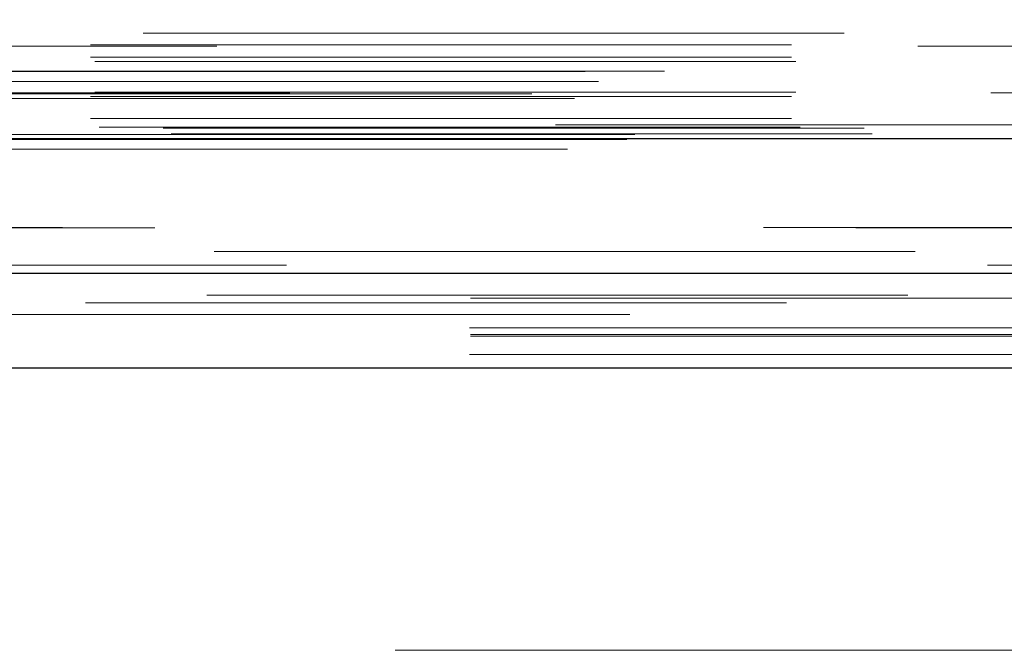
# Model space of a CAD drawing. Header units: inches. Extents: x 0.2 to 10.8, y 0.2 to 8.2.
# Tile 5 of 58: x 3.6123 to 3.7528, y 2.2936 to 2.3834. Entities that reach past the tile are written whole.
import ezdxf

# ---------------------------------------------------------------- set-up
doc = ezdxf.new("R2010")
doc.units = ezdxf.units.IN
doc.header["$MEASUREMENT"] = 0
doc.linetypes.add('HIDDEN', pattern=[0.07500000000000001, 0.05, -0.025])
doc.layers.add('DIMENSIONS', color=140, linetype='Continuous')
doc.styles.add('SLDTEXTSTYLE0', font='TXT', dxfattribs={"width": 0.7})
doc.dimstyles.new('SLDDIMSTYLE0', dxfattribs={"dimtxt": 0.0849609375, "dimasz": 0.13, "dimexe": 0, "dimexo": 0.0625, "dimgap": 0.021240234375, "dimtad": 0, "dimtih": 1, "dimtoh": 1, "dimlfac": 8, "dimrnd": 1e-09, "dimzin": 12, "dimdsep": 46, "dimtxsty": 'SLDTEXTSTYLE0', "dimsah": 1, "dimcen": 0.09, "dimadec": 0, "dimazin": 3, "dimtfac": 1, "dimtofl": 0, "dimtmove": 0, "dimatfit": 3, "dimfxl": 0, "dimfrac": 2, "dimtolj": 1, "dimtzin": 12, "dimarcsym": 0})

# ---------------------------------------------------------------- blocks, each defined once
blk = doc.blocks.new('_D_25')
at = {"layer": 'DIMENSIONS'}
for p, q in [((3.475114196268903, 2.383813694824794), (3.475114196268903, 2.870682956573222)), ((5.167364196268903, 2.383813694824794), (5.167364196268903, 2.870682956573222)), ((4.153042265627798, 2.825158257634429), (4.124512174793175, 2.825158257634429)), ((4.124512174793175, 2.825158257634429), (4.124512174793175, 2.690127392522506)), ((4.476190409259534, 2.825158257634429), (4.504720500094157, 2.825158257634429)), ((4.504720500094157, 2.825158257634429), (4.504720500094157, 2.690127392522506)), ((3.475114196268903, 2.745682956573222), (3.809631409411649, 2.745682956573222)), ((5.167364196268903, 2.745682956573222), (4.819601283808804, 2.745682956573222)), ((4.124512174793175, 2.690127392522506), (4.153042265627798, 2.690127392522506)), ((4.504720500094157, 2.690127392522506), (4.476190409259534, 2.690127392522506))]:
    blk.add_line(p, q, dxfattribs=at)
for points in [[(3.475114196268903, 2.745682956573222), (3.605114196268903, 2.725682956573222), (3.605114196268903, 2.765682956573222)], [(5.167364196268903, 2.745682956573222), (5.037364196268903, 2.765682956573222), (5.037364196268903, 2.725682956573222)]]:
    blk.add_solid(points, dxfattribs=at)
at = {"layer": 'DIMENSIONS', "char_height": 0.08333333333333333, "attachment_point": 1, "style": 'SLDTEXTSTYLE0'}
for s, insert in [('13.54', (4.153042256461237, 2.951600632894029)), ('343.9', (4.153042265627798, 2.79754970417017)), ('INSIDE OPENING', (3.828659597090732, 2.643498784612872))]:
    blk.add_mtext(s, dxfattribs=dict(at, insert=insert))

msp = doc.modelspace()

# ---------------------------------------------------------------- linework, layer by layer
at = {"color": 7, "linetype": 'HIDDEN', "lineweight": 18}
for p, q in [((3.429943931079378, 2.381514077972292), (5.212466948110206, 2.381514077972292)), ((5.240458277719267, 2.379663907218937), (3.401945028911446, 2.379663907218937)), ((3.422404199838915, 2.379848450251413), (5.220013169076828, 2.379848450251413)), ((3.422404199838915, 2.378088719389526), (5.220013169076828, 2.378088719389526)), ((3.422404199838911, 2.378088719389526), (5.220013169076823, 2.378088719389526)), ((3.423029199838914, 2.377463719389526), (5.219388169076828, 2.377463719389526)), ((3.39297953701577, 2.376063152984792), (5.249437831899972, 2.376063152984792)), ((3.404300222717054, 2.376109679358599), (5.238117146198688, 2.376109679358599)), ((3.394880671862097, 2.374639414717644), (5.247456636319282, 2.374639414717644)), ((3.385376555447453, 2.372856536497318), (5.25704081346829, 2.372856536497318)), ((3.385376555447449, 2.372856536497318), (5.257040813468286, 2.372856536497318)), ((5.25083733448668, 2.372983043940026), (3.391580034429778, 2.372983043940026)), ((3.422404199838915, 2.372463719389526), (5.220013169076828, 2.372463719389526)), ((3.422404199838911, 2.372463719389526), (5.220013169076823, 2.372463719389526)), ((3.423029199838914, 2.373088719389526), (5.219388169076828, 2.373088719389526)), ((3.391445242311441, 2.37221859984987), (5.250972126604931, 2.37221859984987)), ((3.422404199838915, 2.369353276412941), (5.220013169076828, 2.369353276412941)), ((3.422404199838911, 2.369353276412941), (5.220013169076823, 2.369353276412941)), ((5.188729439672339, 2.368455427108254), (3.453604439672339, 2.368455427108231)), ((3.400049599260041, 2.367082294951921), (5.242367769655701, 2.367082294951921)), ((3.400049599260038, 2.367082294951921), (5.242367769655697, 2.367082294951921)), ((3.423654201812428, 2.368088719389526), (5.218763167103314, 2.368088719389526)), ((3.423654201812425, 2.368088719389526), (5.218763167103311, 2.368088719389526)), ((3.432773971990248, 2.367983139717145), (5.209643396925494, 2.367983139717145)), ((3.432773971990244, 2.367983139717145), (5.20964339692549, 2.367983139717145)), ((3.433933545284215, 2.367162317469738), (5.208483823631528, 2.367162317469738)), ((3.433933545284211, 2.367162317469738), (5.208483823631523, 2.367162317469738)), ((3.398604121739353, 2.366405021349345), (5.24381324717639, 2.366405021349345)), ((3.398918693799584, 2.366364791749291), (5.243498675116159, 2.366364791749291)), ((3.390440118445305, 2.364955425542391), (5.251977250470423, 2.364955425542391)), ((3.44006922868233, 2.350374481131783), (5.202348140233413, 2.350374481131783)), ((3.421701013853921, 2.34309849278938), (5.220695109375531, 2.34309849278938)), ((3.439004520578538, 2.344184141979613), (5.203407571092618, 2.344184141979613)), ((3.476602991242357, 2.343740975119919), (5.165875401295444, 2.343740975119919)), ((3.476489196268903, 2.339519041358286), (5.165989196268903, 2.339519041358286)), ((3.476602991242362, 2.338313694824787), (5.165875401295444, 2.338313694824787)), ((3.476489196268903, 2.335715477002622), (5.165989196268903, 2.335715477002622)), ((3.476602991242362, 2.333813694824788), (5.165875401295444, 2.333813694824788)), ((3.476602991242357, 2.333813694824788), (5.165875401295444, 2.333813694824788)), ((3.476602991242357, 2.333813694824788), (5.165875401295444, 2.333813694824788)), ((3.476602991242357, 2.333813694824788), (5.165875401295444, 2.333813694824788)), ((3.476602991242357, 2.333813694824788), (5.165875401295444, 2.333813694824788)), ((5.165875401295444, 2.293563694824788), (3.476602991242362, 2.293563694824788))]:
    msp.add_line(p, q, dxfattribs=at)
at = {"color": 7, "linetype": 'Continuous', "lineweight": 25}
for p, q in [((3.390440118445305, 2.366518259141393), (5.251977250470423, 2.366518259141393)), ((3.476602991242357, 2.347313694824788), (5.165875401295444, 2.347313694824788)), ((3.476602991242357, 2.333813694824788), (5.165875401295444, 2.333813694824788))]:
    msp.add_line(p, q, dxfattribs=at)
at = {"color": 7, "linetype": 'HIDDEN', "lineweight": 18, "flags": 128}
for points in [[(5.231587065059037, 2.353777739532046), (4.351278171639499, 2.353778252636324), (3.410835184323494, 2.353777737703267)], [(5.218433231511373, 2.353805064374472), (4.351278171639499, 2.353805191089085), (3.423978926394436, 2.353805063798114)], [(5.250386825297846, 2.348467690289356), (4.351278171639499, 2.348471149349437), (3.39202078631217, 2.348467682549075)], [(3.439012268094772, 2.344184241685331), (4.291140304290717, 2.344185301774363), (5.203445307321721, 2.344184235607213)], [(3.399344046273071, 2.34142319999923), (4.291131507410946, 2.341422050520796), (5.243095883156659, 2.341423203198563)], [(3.476602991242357, 2.338586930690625), (4.291131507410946, 2.338586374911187), (5.165875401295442, 2.338586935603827)]]:
    msp.add_lwpolyline(points, dxfattribs=at)

# ---------------------------------------------------------------- dimensions: what is measured, and where the dimension line sits
at = {"layer": 'DIMENSIONS'}
dim = msp.add_linear_dim(base=(5.167364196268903, 2.745682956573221), p1=(3.475114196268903, 2.333813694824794), p2=(5.167364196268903, 2.333813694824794), text='<>\\PINSIDE OPENING', dimstyle='SLDDIMSTYLE0', dxfattribs=at)
dim.commit()
dim.dimension.update_dxf_attribs({"geometry": '_D_25', "text_midpoint": (4.314616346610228, 2.745682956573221), "dimtype": 160})

doc.saveas('drawing.dxf')
